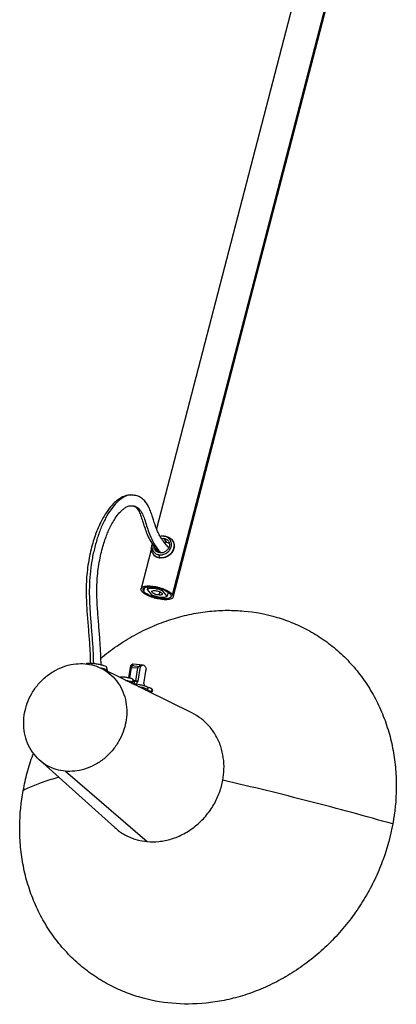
# Paper-space layout '_Dimétrica' of a CAD drawing. Header units: millimetres. Extents: x 366 to 735, y 3282 to 4201.
# Tile 1 of 7: x 366 to 542, y 3282 to 3742. Entities that reach past the tile are written whole.
import ezdxf

# ---------------------------------------------------------------- set-up
doc = ezdxf.new("R2010")
doc.units = ezdxf.units.MM

psp = doc.layouts.new('_Dimétrica')

# ---------------------------------------------------------------- linework, layer by layer
at = {"color": 7, "linetype": 'Continuous', "lineweight": 25}
for p, q in [((436.98, 3473.35), (523.67, 3806.57)), ((503.56, 3788.83), (429.49, 3504.12)), ((418.68, 3519.85), (418.33, 3519.93)), ((418.06, 3514.82), (418.16, 3514.82)), ((431.78, 3499.69), (432.78, 3499.74)), ((432.88, 3500.7), (432.36, 3500.69)), ((432.78, 3499.74), (434.1, 3497.75)), ((433.65, 3500.65), (432.87, 3500.61)), ((433.02, 3500.65), (433.65, 3500.65)), ((434.1, 3497.75), (433.18, 3497.69)), ((437.02, 3498.56), (436.94, 3498.68)), ((427.12, 3495.01), (422.23, 3476.22)), ((427.75, 3492.63), (427.83, 3492.51)), ((431.04, 3490.65), (430.77, 3492.01)), ((431.12, 3490.53), (431.04, 3490.65)), ((423.8, 3476.54), (423.42, 3475.06)), ((425.37, 3476.99), (425.06, 3475.82)), ((425.06, 3475.82), (427.12, 3473.37)), ((430.97, 3474.72), (430.59, 3473.25)), ((432.34, 3475.16), (432.49, 3475.76)), ((434.4, 3472.71), (432.34, 3475.16)), ((434.88, 3474.56), (434.4, 3472.71)), ((396.76, 3441.23), (396.63, 3441.03)), ((399.29, 3440.52), (399.6, 3441.37)), ((446.01, 3418.21), (403.58, 3439.05)), ((406.61, 3437.99), (406.13, 3439.76)), ((406.57, 3437.64), (406.61, 3437.94)), ((416.52, 3434.54), (417.43, 3440.32)), ((416.93, 3434.44), (417.72, 3439.49)), ((417.43, 3440.32), (422, 3439.9)), ((417.72, 3439.49), (420.77, 3439.21)), ((423.18, 3440.58), (418.61, 3440.99)), ((419.83, 3433.24), (420.77, 3439.21)), ((420.92, 3433.01), (422, 3439.9)), ((423.52, 3431.72), (424.61, 3438.63)), ((417.54, 3432.83), (417.5, 3432.88)), ((417.53, 3432.83), (417.75, 3432.77)), ((419.83, 3433.24), (418.74, 3433.34)), ((419.28, 3433.07), (418.75, 3433.12)), ((419.09, 3431.84), (419.28, 3433.07)), ((419.28, 3433.07), (419.83, 3433.24)), ((420.49, 3432.78), (419.73, 3432.85)), ((420.92, 3433.01), (420.16, 3433.08)), ((420.3, 3431.55), (420.49, 3432.78)), ((420.49, 3432.78), (420.92, 3433.01)), ((420.3, 3431.55), (419.54, 3431.62)), ((423.52, 3431.72), (423.83, 3431.12)), ((425.46, 3429.02), (425.61, 3429.99)), ((426.45, 3428.39), (426.41, 3428.44)), ((426.45, 3428.39), (426.67, 3428.33)), ((374.72, 3396.26), (409.95, 3364.72)), ((386.88, 3391.02), (425.14, 3358.18))]:
    psp.add_line(p, q, dxfattribs=at)
at = {"color": 7, "linetype": 'Continuous', "lineweight": 25, "flags": 128}
psp.add_lwpolyline([(437.23, 3472.3), (475.62, 3619.85), (492.56, 3684.96), (524.35, 3807.16)], dxfattribs=at)
at = {"color": 7, "linetype": 'Continuous', "lineweight": 25}
for points, knots in [([(418.43, 3519.89), (417.84, 3519.92), (416.68, 3519.96), (415.05, 3519.58), (413.69, 3519.06), (412.29, 3518.31), (410.64, 3517.15), (408.44, 3515.05), (406.12, 3512.04), (403.95, 3508.38), (402.31, 3504.94), (400.99, 3501.63), (399.88, 3498.28), (398.86, 3494.54), (397.96, 3490.44), (397.25, 3486.07), (396.79, 3481.6), (396.6, 3477.18), (396.61, 3471.75), (396.95, 3465.43), (397.55, 3458.3), (398.1, 3451.3), (398.45, 3445.69), (398.53, 3442.38), (398.55, 3441.42)], [0, 0, 0, 0, 0.032923, 0.064383, 0.089803, 0.109316, 0.145434, 0.190417, 0.252964, 0.307161, 0.353884, 0.38938, 0.427133, 0.467016, 0.508786, 0.552169, 0.59559, 0.638061, 0.680119, 0.755107, 0.829251, 0.901453, 0.971433, 1, 1, 1, 1]), ([(418.63, 3519.78), (417.93, 3519.84), (416.31, 3519.98), (413.69, 3518.82), (410.89, 3516.59), (408.2, 3513.33), (405.67, 3509.23), (403.43, 3504.48), (401.55, 3499.17), (400.05, 3493.52), (398.91, 3487.53), (398.23, 3481.41), (398, 3474.88), (398.2, 3468.11), (398.71, 3461.14), (399.29, 3454.34), (399.77, 3447.77), (399.92, 3443.39), (399.99, 3441.32)], [0, 0, 0, 0, 0.04829, 0.112616, 0.176674, 0.240738, 0.304667, 0.368867, 0.427409, 0.486387, 0.545162, 0.603296, 0.660287, 0.730981, 0.801509, 0.871068, 0.939073, 1, 1, 1, 1]), ([(435.15, 3495.34), (434.9, 3495.6), (434.01, 3496.57), (432.62, 3498.32), (431.14, 3500.58), (430.07, 3502.67), (429.33, 3504.43), (428.84, 3505.84), (428.43, 3507.06), (427.97, 3508.51), (427.39, 3510.35), (426.61, 3512.58), (425.68, 3514.72), (424.48, 3516.65), (422.93, 3518.25), (420.97, 3519.48), (419.44, 3519.72), (418.68, 3519.85)], [0, 0, 0, 0, 0.044937, 0.164444, 0.262016, 0.339144, 0.396841, 0.435682, 0.46727, 0.503485, 0.558896, 0.621468, 0.691465, 0.751878, 0.8256, 0.913067, 1, 1, 1, 1]), ([(403.59, 3440.72), (403.57, 3441.69), (403.47, 3444.92), (403.17, 3450.39), (402.67, 3457.13), (402.08, 3463.93), (401.7, 3469.88), (401.58, 3474.97), (401.66, 3479.1), (401.96, 3483.3), (402.52, 3487.47), (403.27, 3491.42), (404.15, 3495.02), (405.11, 3498.21), (406.09, 3500.97), (407.15, 3503.49), (408.36, 3505.98), (409.86, 3508.56), (411.41, 3510.75), (412.85, 3512.36), (413.96, 3513.36), (414.82, 3513.97), (415.54, 3514.39), (416.27, 3514.71), (417.13, 3514.95), (417.74, 3514.94), (418.07, 3514.93)], [0, 0, 0, 0, 0.0302737, 0.1006866, 0.1732204, 0.2471114, 0.3212637, 0.363135, 0.404842, 0.4468365, 0.4897791, 0.5314466, 0.5708353, 0.6075597, 0.6414054, 0.6726052, 0.7078207, 0.750621, 0.8008934, 0.8365407, 0.8671552, 0.8923078, 0.9102084, 0.9339069, 0.9637685, 1, 1, 1, 1]), ([(418.07, 3514.93), (418.44, 3514.87), (419.1, 3514.75), (420.01, 3514.12), (420.72, 3513.28), (421.49, 3511.93), (422.31, 3509.84), (423.16, 3507.18), (424.02, 3504.46), (425.01, 3501.68), (426.41, 3498.74), (428.25, 3495.82), (429.65, 3493.98), (430.43, 3493.11), (430.43, 3493.11)], [0, 0, 0, 0, 0.102051, 0.182311, 0.242019, 0.287637, 0.378136, 0.468795, 0.537593, 0.626163, 0.732817, 0.857235, 0.999988, 1, 1, 1, 1]), ([(418.16, 3514.82), (418.38, 3514.83), (419, 3514.86), (419.97, 3514.43), (421.07, 3513.72), (422.05, 3512.64), (423.01, 3510.95), (423.93, 3508.54), (424.88, 3505.53), (426.06, 3501.84), (427.69, 3498.15), (429.58, 3495.11), (430.86, 3493.57), (431.38, 3492.94)], [0, 0, 0, 0, 0.035748, 0.104547, 0.17122, 0.235238, 0.298247, 0.387904, 0.484585, 0.586497, 0.741991, 0.894946, 1, 1, 1, 1]), ([(427.59, 3497.13), (427.44, 3496.86), (426.99, 3495.99), (426.98, 3494.32), (427.65, 3492.5), (429.11, 3491.12), (430.42, 3490.8), (431.04, 3490.65)], [0, 0, 0, 0, 0.099755, 0.315911, 0.549877, 0.783844, 1, 1, 1, 1]), ([(427.54, 3497.07), (427.51, 3497.01), (427.23, 3496.44), (427.28, 3495.18), (427.84, 3493.61), (429.1, 3492.41), (430.23, 3492.14), (430.77, 3492.01)], [0, 0, 0, 0, 0.026176, 0.259999, 0.513088, 0.766177, 1, 1, 1, 1]), ([(430.77, 3492.01), (431.3, 3491.95), (431.89, 3491.97), (432.79, 3492.18), (433.09, 3492.28), (433.68, 3492.54), (433.97, 3492.7), (434.52, 3493.07), (434.77, 3493.27), (435.23, 3493.73), (435.44, 3493.97), (435.97, 3494.73), (436.21, 3495.26), (436.47, 3496.28), (436.52, 3496.84), (436.4, 3497.68), (436.33, 3497.96), (436.13, 3498.5), (436, 3498.75), (435.67, 3499.23), (435.48, 3499.45), (435.06, 3499.83), (434.82, 3500), (434.09, 3500.42), (433.54, 3500.59), (433.02, 3500.65)], [0, 0, 0, 0, 0.125, 0.125, 0.1875, 0.1875, 0.25, 0.25, 0.3125, 0.3125, 0.375, 0.375, 0.5, 0.5, 0.625, 0.625, 0.6875, 0.6875, 0.75, 0.75, 0.8125, 0.8125, 0.875, 0.875, 1, 1, 1, 1]), ([(432.78, 3499.74), (433.2, 3499.69), (433.62, 3499.56), (434.4, 3499.12), (434.75, 3498.81), (435.26, 3498.05), (435.42, 3497.62), (435.55, 3496.74), (435.51, 3496.29), (435.3, 3495.49), (435.11, 3495.06), (434.55, 3494.27), (434.18, 3493.9), (433.32, 3493.32), (432.84, 3493.11), (431.89, 3492.89), (431.42, 3492.87), (431.01, 3492.92)], [0, 0, 0, 0, 0.125, 0.125, 0.25, 0.25, 0.375, 0.375, 0.5, 0.5, 0.625, 0.625, 0.75, 0.75, 0.875, 0.875, 1, 1, 1, 1]), ([(433.65, 3500.65), (434.25, 3500.58), (434.88, 3500.39), (435.73, 3499.9), (436, 3499.71), (436.49, 3499.26), (436.71, 3499.01), (437.09, 3498.46), (437.24, 3498.16), (437.48, 3497.54), (437.56, 3497.22), (437.7, 3496.24), (437.64, 3495.6), (437.34, 3494.42), (437.06, 3493.79), (436.44, 3492.92), (436.2, 3492.64), (435.67, 3492.11), (435.38, 3491.87), (434.75, 3491.45), (434.41, 3491.26), (433.73, 3490.96), (433.38, 3490.85), (432.33, 3490.6), (431.65, 3490.58), (431.04, 3490.65)], [0, 0, 0, 0, 0.125, 0.125, 0.1875, 0.1875, 0.25, 0.25, 0.3125, 0.3125, 0.375, 0.375, 0.5, 0.5, 0.625, 0.625, 0.6875, 0.6875, 0.75, 0.75, 0.8125, 0.8125, 0.875, 0.875, 1, 1, 1, 1]), ([(437, 3498.55), (437.29, 3497.98), (437.85, 3496.85), (437.68, 3494.87), (436.81, 3492.98), (435.22, 3491.44), (433.17, 3490.5), (431.79, 3490.52), (431.12, 3490.53)], [0, 0, 0, 0, 0.1684877, 0.3294842, 0.4904807, 0.6647421, 0.8390035, 1, 1, 1, 1]), ([(433.02, 3500.65), (432.43, 3500.72), (431.83, 3500.79), (431.26, 3500.54), (431.24, 3500.53)], [0, 0, 0, 0, 0.9618858, 1, 1, 1, 1]), ([(435.47, 3497.21), (435.42, 3497.26), (435.08, 3497.59), (434.55, 3497.68), (434.1, 3497.75)], [0, 0, 0, 0, 0.13659, 1, 1, 1, 1]), ([(427.84, 3492.52), (427.85, 3492.5), (428.09, 3491.86), (429.23, 3491.02), (430.51, 3490.69), (431.12, 3490.53)], [0, 0, 0, 0, 0.01693, 0.527913, 1, 1, 1, 1]), ([(431.01, 3492.92), (430.58, 3493.03), (429.68, 3493.24), (428.73, 3494.18), (428.26, 3495.13), (428.32, 3495.71), (428.33, 3495.82)], [0, 0, 0, 0, 0.291918, 0.607887, 0.923856, 1, 1, 1, 1]), ([(429.66, 3494.11), (429.61, 3493.89), (429.55, 3493.66), (429.63, 3493.47), (429.64, 3493.46)], [0, 0, 0, 0, 0.940659, 1, 1, 1, 1]), ([(422.48, 3475.18), (422.36, 3475.36), (422.27, 3475.55), (422.19, 3475.91), (422.19, 3476.09), (422.29, 3476.42), (422.39, 3476.58), (422.7, 3476.87), (422.91, 3476.99), (423.42, 3477.21), (423.72, 3477.29), (424.4, 3477.42), (424.77, 3477.46), (425.57, 3477.5), (425.98, 3477.5), (426.83, 3477.45), (427.27, 3477.41), (428.12, 3477.31), (428.58, 3477.23), (429.52, 3477.05), (430.01, 3476.94), (431, 3476.68), (431.5, 3476.52), (432.48, 3476.19), (432.96, 3476), (433.87, 3475.61), (434.3, 3475.41), (435.07, 3474.98), (435.42, 3474.77), (436.02, 3474.34), (436.28, 3474.13), (436.7, 3473.73), (436.86, 3473.54), (436.98, 3473.35)], [0, 0, 0, 0, 0.0625, 0.0625, 0.125, 0.125, 0.1875, 0.1875, 0.25, 0.25, 0.3125, 0.3125, 0.375, 0.375, 0.4375, 0.4375, 0.5, 0.5, 0.5625, 0.5625, 0.625, 0.625, 0.6875, 0.6875, 0.75, 0.75, 0.8125, 0.8125, 0.875, 0.875, 0.9375, 0.9375, 1, 1, 1, 1]), ([(436.98, 3473.35), (437.1, 3473.17), (437.19, 3472.99), (437.27, 3472.63), (437.27, 3472.45), (437.17, 3472.11), (437.07, 3471.95), (436.76, 3471.67), (436.55, 3471.54), (436.04, 3471.33), (435.74, 3471.24), (435.06, 3471.11), (434.69, 3471.07), (433.9, 3471.04), (433.48, 3471.04), (432.63, 3471.08), (432.19, 3471.12), (431.34, 3471.23), (430.89, 3471.3), (429.94, 3471.48), (429.45, 3471.6), (428.46, 3471.86), (427.96, 3472.01), (426.98, 3472.35), (426.5, 3472.53), (425.59, 3472.92), (425.16, 3473.13), (424.39, 3473.55), (424.04, 3473.76), (423.44, 3474.19), (423.18, 3474.4), (422.76, 3474.8), (422.6, 3475), (422.48, 3475.18)], [0, 0, 0, 0, 0.0625, 0.0625, 0.125, 0.125, 0.1875, 0.1875, 0.25, 0.25, 0.3125, 0.3125, 0.375, 0.375, 0.4375, 0.4375, 0.5, 0.5, 0.5625, 0.5625, 0.625, 0.625, 0.6875, 0.6875, 0.75, 0.75, 0.8125, 0.8125, 0.875, 0.875, 0.9375, 0.9375, 1, 1, 1, 1]), ([(423.42, 3475.06), (423.31, 3475.22), (423.24, 3475.38), (423.16, 3475.7), (423.16, 3475.85), (423.25, 3476.14), (423.34, 3476.28), (423.61, 3476.53), (423.79, 3476.64), (424.23, 3476.83), (424.5, 3476.9), (425.09, 3477.01), (425.41, 3477.05), (426.1, 3477.08), (426.47, 3477.08), (427.21, 3477.04), (427.58, 3477.01), (428.33, 3476.91), (428.72, 3476.85), (429.55, 3476.69), (429.97, 3476.59), (430.84, 3476.36), (431.27, 3476.23), (432.13, 3475.94), (432.55, 3475.78), (433.34, 3475.44), (433.71, 3475.26), (434.38, 3474.89), (434.69, 3474.7), (435.21, 3474.33), (435.43, 3474.15), (435.8, 3473.8), (435.94, 3473.63), (436.04, 3473.47)], [0, 0, 0, 0, 0.0625, 0.0625, 0.125, 0.125, 0.1875, 0.1875, 0.25, 0.25, 0.3125, 0.3125, 0.375, 0.375, 0.4375, 0.4375, 0.5, 0.5, 0.5625, 0.5625, 0.625, 0.625, 0.6875, 0.6875, 0.75, 0.75, 0.8125, 0.8125, 0.875, 0.875, 0.9375, 0.9375, 1, 1, 1, 1]), ([(436.04, 3473.47), (436.15, 3473.31), (436.22, 3473.15), (436.3, 3472.84), (436.3, 3472.68), (436.21, 3472.39), (436.12, 3472.25), (435.85, 3472), (435.67, 3471.89), (435.23, 3471.71), (434.96, 3471.63), (434.38, 3471.52), (434.05, 3471.49), (433.36, 3471.45), (432.99, 3471.45), (432.25, 3471.49), (431.88, 3471.53), (431.13, 3471.62), (430.74, 3471.68), (429.91, 3471.84), (429.49, 3471.94), (428.62, 3472.17), (428.19, 3472.3), (427.33, 3472.59), (426.91, 3472.75), (426.12, 3473.09), (425.75, 3473.27), (425.08, 3473.64), (424.78, 3473.83), (424.25, 3474.2), (424.03, 3474.38), (423.66, 3474.73), (423.52, 3474.9), (423.42, 3475.06)], [0, 0, 0, 0, 0.0625, 0.0625, 0.125, 0.125, 0.1875, 0.1875, 0.25, 0.25, 0.3125, 0.3125, 0.375, 0.375, 0.4375, 0.4375, 0.5, 0.5, 0.5625, 0.5625, 0.625, 0.625, 0.6875, 0.6875, 0.75, 0.75, 0.8125, 0.8125, 0.875, 0.875, 0.9375, 0.9375, 1, 1, 1, 1]), ([(428.01, 3476.31), (427.68, 3476.34), (427.34, 3476.35), (426.72, 3476.34), (426.42, 3476.32), (425.9, 3476.23), (425.68, 3476.17), (425.31, 3476.02), (425.17, 3475.92), (425.06, 3475.82)], [0, 0, 0, 0, 0.25, 0.25, 0.5, 0.5, 0.75, 0.75, 1, 1, 1, 1]), ([(430.59, 3473.25), (430.32, 3473.27), (430.01, 3473.32), (429.37, 3473.47), (429.04, 3473.57), (428.42, 3473.81), (428.15, 3473.95), (427.72, 3474.22), (427.56, 3474.35), (427.36, 3474.59), (427.3, 3474.72), (427.31, 3474.95), (427.38, 3475.05), (427.65, 3475.21), (427.86, 3475.27), (428.33, 3475.32), (428.6, 3475.31), (428.87, 3475.29)], [0, 0, 0, 0, 0.125, 0.125, 0.25, 0.25, 0.375, 0.375, 0.5, 0.5, 0.625, 0.625, 0.75, 0.75, 0.875, 0.875, 1, 1, 1, 1]), ([(432.34, 3475.16), (432.03, 3475.3), (431.69, 3475.44), (430.98, 3475.69), (430.61, 3475.81), (429.85, 3476.01), (429.46, 3476.09), (428.72, 3476.23), (428.35, 3476.28), (428.01, 3476.31)], [0, 0, 0, 0, 0.25, 0.25, 0.5, 0.5, 0.75, 0.75, 1, 1, 1, 1]), ([(428.87, 3475.29), (429.14, 3475.26), (429.45, 3475.21), (430.09, 3475.06), (430.42, 3474.96), (431.04, 3474.72), (431.31, 3474.59), (431.74, 3474.31), (431.9, 3474.18), (432.1, 3473.94), (432.16, 3473.82), (432.15, 3473.58), (432.08, 3473.48), (431.81, 3473.32), (431.6, 3473.27), (431.13, 3473.22), (430.86, 3473.22), (430.59, 3473.25)], [0, 0, 0, 0, 0.125, 0.125, 0.25, 0.25, 0.375, 0.375, 0.5, 0.5, 0.625, 0.625, 0.75, 0.75, 0.875, 0.875, 1, 1, 1, 1]), ([(427.12, 3473.37), (427.43, 3473.23), (427.77, 3473.1), (428.48, 3472.84), (428.85, 3472.73), (429.61, 3472.53), (430, 3472.44), (430.75, 3472.31), (431.11, 3472.26), (431.45, 3472.23)], [0, 0, 0, 0, 0.25, 0.25, 0.5, 0.5, 0.75, 0.75, 1, 1, 1, 1]), ([(431.45, 3472.23), (431.79, 3472.2), (432.12, 3472.18), (432.75, 3472.19), (433.04, 3472.22), (433.56, 3472.3), (433.78, 3472.36), (434.15, 3472.52), (434.3, 3472.61), (434.4, 3472.71)], [0, 0, 0, 0, 0.25, 0.25, 0.5, 0.5, 0.75, 0.75, 1, 1, 1, 1]), ([(403.5, 3443.72), (403.73, 3443.93), (406.35, 3446.29), (411.88, 3450.15), (420.01, 3455.13), (428.52, 3459.17), (437.15, 3462.3), (445.76, 3464.5), (454.23, 3465.78), (462.45, 3466.27), (467.78, 3465.94), (470.4, 3465.77)], [0, 0, 0, 0, 0.012633, 0.140403, 0.270111, 0.398469, 0.524839, 0.648642, 0.769372, 0.886604, 1, 1, 1, 1]), ([(470.4, 3465.77), (475.49, 3465.31), (480.68, 3464.35), (488.41, 3462.05), (490.97, 3461.14), (496.04, 3459.02), (498.55, 3457.81), (503.45, 3455.1), (505.85, 3453.59), (510.5, 3450.29), (512.75, 3448.49), (517.05, 3444.62), (519.11, 3442.55), (523, 3438.16), (524.82, 3435.84), (528.21, 3430.99), (529.78, 3428.45), (532.62, 3423.22), (533.91, 3420.52), (536.17, 3414.99), (537.15, 3412.17), (538.82, 3406.44), (539.5, 3403.54), (540.56, 3397.72), (540.95, 3394.79), (541.44, 3388.96), (541.54, 3386.05), (541.46, 3377.42), (540.88, 3371.78), (539.88, 3366.39)], [0, 0, 0, 0, 0.125, 0.125, 0.1875, 0.1875, 0.25, 0.25, 0.3125, 0.3125, 0.375, 0.375, 0.4375, 0.4375, 0.5, 0.5, 0.5625, 0.5625, 0.625, 0.625, 0.6875, 0.6875, 0.75, 0.75, 0.8125, 0.8125, 0.875, 0.875, 1, 1, 1, 1]), ([(386.88, 3391.02), (385.48, 3391.15), (384.06, 3391.41), (381.24, 3392.25), (379.84, 3392.83), (377.16, 3394.32), (375.87, 3395.22), (373.52, 3397.34), (372.44, 3398.55), (370.59, 3401.21), (369.8, 3402.65), (368.57, 3405.68), (368.11, 3407.26), (367.53, 3410.45), (367.4, 3412.05), (367.43, 3415.21), (367.59, 3416.75), (368.13, 3419.7), (368.54, 3421.22), (369.65, 3424.27), (370.36, 3425.81), (372.08, 3428.78), (373.09, 3430.23), (375.38, 3432.94), (376.67, 3434.19), (379.42, 3436.43), (380.9, 3437.41), (383.95, 3439.03), (385.52, 3439.68), (388.65, 3440.64), (390.21, 3440.95), (393.25, 3441.26), (394.71, 3441.26), (396.11, 3441.13)], [0, 0, 0, 0, 0.0625, 0.0625, 0.125, 0.125, 0.1875, 0.1875, 0.25, 0.25, 0.3125, 0.3125, 0.375, 0.375, 0.4375, 0.4375, 0.5, 0.5, 0.5625, 0.5625, 0.625, 0.625, 0.6875, 0.6875, 0.75, 0.75, 0.8125, 0.8125, 0.875, 0.875, 0.9375, 0.9375, 1, 1, 1, 1]), ([(396.11, 3441.13), (397.5, 3441), (398.92, 3440.74), (401.74, 3439.9), (403.14, 3439.32), (405.82, 3437.84), (407.11, 3436.93), (409.47, 3434.81), (410.54, 3433.6), (412.39, 3430.94), (413.18, 3429.5), (414.42, 3426.48), (414.87, 3424.9), (415.46, 3421.71), (415.58, 3420.1), (415.55, 3416.95), (415.4, 3415.4), (414.85, 3412.45), (414.45, 3410.93), (413.33, 3407.88), (412.63, 3406.35), (410.91, 3403.37), (409.89, 3401.92), (407.6, 3399.22), (406.32, 3397.96), (403.56, 3395.72), (402.08, 3394.75), (399.04, 3393.12), (397.47, 3392.47), (394.33, 3391.51), (392.77, 3391.21), (389.74, 3390.9), (388.27, 3390.9), (386.88, 3391.02)], [0, 0, 0, 0, 0.0625, 0.0625, 0.125, 0.125, 0.1875, 0.1875, 0.25, 0.25, 0.3125, 0.3125, 0.375, 0.375, 0.4375, 0.4375, 0.5, 0.5, 0.5625, 0.5625, 0.625, 0.625, 0.6875, 0.6875, 0.75, 0.75, 0.8125, 0.8125, 0.875, 0.875, 0.9375, 0.9375, 1, 1, 1, 1]), ([(396.84, 3441.21), (396.89, 3441.27), (397.01, 3441.42), (398.02, 3441.48), (399.09, 3441.4), (399.6, 3441.37)], [0, 0, 0, 0, 0.273421, 0.651084, 1, 1, 1, 1]), ([(399.6, 3441.37), (400.17, 3441.3), (401.35, 3441.18), (403.25, 3440.83), (404.82, 3440.43), (405.88, 3440.05), (406.04, 3439.85), (406.12, 3439.76)], [0, 0, 0, 0, 0.195041, 0.406152, 0.617262, 0.812303, 1, 1, 1, 1]), ([(406.57, 3437.94), (406.58, 3437.95), (406.73, 3438.04), (406.24, 3438.33), (405.27, 3438.72), (404.21, 3438.97), (403.76, 3439.08)], [0, 0, 0, 0, 0.044807, 0.391262, 0.737718, 1, 1, 1, 1]), ([(406.52, 3437.65), (406.54, 3437.66), (406.69, 3437.75), (406.17, 3438.04), (405.44, 3438.36), (404.7, 3438.54), (404.54, 3438.58)], [0, 0, 0, 0, 0.053973, 0.471302, 0.888632, 1, 1, 1, 1]), ([(418.6, 3440.95), (418.42, 3440.96), (418.03, 3440.97), (417.64, 3440.54), (417.43, 3440.32)], [0, 0, 0, 0, 0.460184, 1, 1, 1, 1]), ([(418.61, 3440.64), (418.59, 3440.63), (418.28, 3440.54), (417.99, 3440), (417.72, 3439.49)], [0, 0, 0, 0, 0.060136, 1, 1, 1, 1]), ([(420.77, 3439.21), (421, 3439.58), (421.45, 3440.32), (422.05, 3440.73), (422.35, 3440.61), (422.41, 3440.59)], [0, 0, 0, 0, 0.445455, 0.900789, 1, 1, 1, 1]), ([(422, 3439.9), (422.22, 3440.18), (422.47, 3440.39), (422.98, 3440.61), (423.25, 3440.61), (423.74, 3440.37), (423.97, 3440.13), (424.35, 3439.48), (424.5, 3439.07), (424.61, 3438.63)], [0, 0, 0, 0, 0.25, 0.25, 0.5, 0.5, 0.75, 0.75, 1, 1, 1, 1]), ([(415.6, 3434.71), (415.27, 3434.76), (414.66, 3434.85), (413.8, 3434.93), (413.04, 3434.93), (412.57, 3434.91), (412.35, 3434.79), (412.31, 3434.76)], [0, 0, 0, 0, 0.245657, 0.449034, 0.675764, 0.935545, 1, 1, 1, 1]), ([(415.05, 3433.42), (415.19, 3433.4), (415.6, 3433.34), (416.31, 3433.2), (417.08, 3433.01), (417.39, 3432.89), (417.54, 3432.83)], [0, 0, 0, 0, 0.129418, 0.398389, 0.696193, 1, 1, 1, 1]), ([(415.05, 3433.42), (415.08, 3433.42), (415.47, 3433.37), (416.26, 3433.21), (417.22, 3432.98), (417.58, 3432.84), (417.75, 3432.77)], [0, 0, 0, 0, 0.024826, 0.358347, 0.691867, 1, 1, 1, 1]), ([(418.26, 3434.02), (418.11, 3434.08), (417.81, 3434.21), (417.12, 3434.41), (416.38, 3434.57), (415.86, 3434.67), (415.61, 3434.71), (415.6, 3434.71)], [0, 0, 0, 0, 0.275717, 0.540708, 0.780905, 0.987562, 1, 1, 1, 1]), ([(417.75, 3432.77), (417.85, 3432.7), (418.06, 3432.57), (417.82, 3432.45), (417.44, 3432.4), (417.1, 3432.42), (417.08, 3432.42)], [0, 0, 0, 0, 0.308138, 0.641665, 0.975191, 1, 1, 1, 1]), ([(417.75, 3432.77), (417.83, 3432.77), (418, 3432.77), (418.24, 3432.91), (418.42, 3433.13), (418.51, 3433.39), (418.5, 3433.66), (418.41, 3433.88), (418.3, 3433.97), (418.26, 3434.01)], [0, 0, 0, 0, 0.143921, 0.299701, 0.45548, 0.599401, 0.743322, 0.899102, 1, 1, 1, 1]), ([(417.81, 3432.48), (417.94, 3432.49), (418.2, 3432.51), (418.55, 3432.7), (418.75, 3432.96), (418.78, 3433.24), (418.72, 3433.49), (418.56, 3433.77), (418.36, 3433.94), (418.26, 3434.02)], [0, 0, 0, 0, 0.1590794, 0.336268, 0.5401094, 0.6495255, 0.7635393, 0.8814284, 1, 1, 1, 1]), ([(417.91, 3432.01), (418.44, 3431.95), (419.76, 3431.81), (421.96, 3431.4), (423.98, 3430.9), (425.21, 3430.43), (425.74, 3430.11), (425.58, 3430.01), (425.56, 3430)], [0, 0, 0, 0, 0.148186, 0.362977, 0.577767, 0.776208, 0.974649, 1, 1, 1, 1]), ([(420.83, 3430.58), (421.14, 3430.52), (422.25, 3430.33), (423.8, 3429.92), (425.13, 3429.44), (425.58, 3429.03), (425.38, 3428.78), (424.73, 3428.75), (424.56, 3428.75)], [0, 0, 0, 0, 0.083716, 0.301927, 0.503528, 0.705129, 0.923341, 1, 1, 1, 1]), ([(424.14, 3428.95), (424.22, 3428.94), (424.58, 3428.89), (425.23, 3428.76), (426, 3428.57), (426.3, 3428.45), (426.45, 3428.39)], [0, 0, 0, 0, 0.079718, 0.3640443, 0.6788489, 1, 1, 1, 1]), ([(425.05, 3428.79), (425.09, 3428.79), (425.49, 3428.72), (426.13, 3428.54), (426.49, 3428.4), (426.67, 3428.33)], [0, 0, 0, 0, 0.043551, 0.540697, 1, 1, 1, 1]), ([(427.18, 3429.58), (427.03, 3429.64), (426.73, 3429.77), (426.14, 3429.95), (425.72, 3430.04), (425.58, 3430.07)], [0, 0, 0, 0, 0.408965, 0.80202, 1, 1, 1, 1]), ([(426.67, 3428.33), (426.76, 3428.27), (426.97, 3428.13), (426.78, 3428), (426.33, 3427.99), (426.12, 3427.98)], [0, 0, 0, 0, 0.325019, 0.676817, 1, 1, 1, 1]), ([(426.67, 3428.33), (426.75, 3428.33), (426.92, 3428.34), (427.16, 3428.48), (427.33, 3428.69), (427.42, 3428.96), (427.42, 3429.22), (427.33, 3429.45), (427.22, 3429.53), (427.17, 3429.57)], [0, 0, 0, 0, 0.143921, 0.299701, 0.45548, 0.599401, 0.743322, 0.899102, 1, 1, 1, 1]), ([(426.73, 3428.04), (426.85, 3428.05), (427.12, 3428.07), (427.47, 3428.26), (427.66, 3428.53), (427.69, 3428.8), (427.64, 3429.05), (427.48, 3429.34), (427.28, 3429.5), (427.18, 3429.58)], [0, 0, 0, 0, 0.1590794, 0.3362679, 0.5401094, 0.6495255, 0.7635393, 0.8814284, 1, 1, 1, 1]), ([(460.45, 3386.81), (460.69, 3388.52), (461.18, 3392.04), (460.83, 3397.39), (459.6, 3402.7), (457.37, 3407.71), (454.24, 3412.1), (450.45, 3415.72), (447.47, 3417.39), (446.01, 3418.2)], [0, 0, 0, 0, 0.132022, 0.271327, 0.41632, 0.564916, 0.714693, 0.860493, 1, 1, 1, 1]), ([(367.18, 3382.08), (367.77, 3384.83), (368.97, 3390.41), (370.67, 3396.18), (371.9, 3399.12), (371.99, 3399.34)], [0, 0, 0, 0, 0.471894, 0.959723, 1, 1, 1, 1]), ([(383.77, 3388.16), (382.52, 3387.81), (378.68, 3386.74), (373.02, 3384.74), (369.13, 3382.97), (367.18, 3382.08)], [0, 0, 0, 0, 0.1947782, 0.5976995, 1, 1, 1, 1]), ([(425.14, 3358.18), (426.88, 3358.02), (428.72, 3358.02), (432.51, 3358.4), (434.46, 3358.79), (438.38, 3359.99), (440.34, 3360.8), (444.15, 3362.83), (445.99, 3364.05), (449.44, 3366.85), (451.04, 3368.42), (453.91, 3371.8), (455.18, 3373.61), (457.33, 3377.33), (458.21, 3379.25), (459.6, 3383.06), (460.11, 3384.96), (460.45, 3386.81)], [0, 0, 0, 0, 0.125, 0.125, 0.25, 0.25, 0.375, 0.375, 0.5, 0.5, 0.625, 0.625, 0.75, 0.75, 0.875, 0.875, 1, 1, 1, 1]), ([(539.88, 3366.39), (527.3, 3369.97), (514.31, 3373.49), (487.75, 3380.32), (474.18, 3383.63), (460.45, 3386.81)], [0, 0, 0, 0, 0.5, 0.5, 1, 1, 1, 1]), ([(436.67, 3282.7), (431.58, 3283.16), (426.39, 3284.12), (418.66, 3286.42), (416.1, 3287.33), (411.02, 3289.45), (408.52, 3290.66), (403.62, 3293.37), (401.22, 3294.87), (396.57, 3298.18), (394.32, 3299.98), (390.01, 3303.85), (387.96, 3305.92), (384.07, 3310.31), (382.25, 3312.63), (378.85, 3317.48), (377.29, 3320.01), (374.44, 3325.25), (373.16, 3327.95), (370.9, 3333.48), (369.92, 3336.3), (368.25, 3342.03), (367.57, 3344.92), (366.51, 3350.75), (366.12, 3353.68), (365.63, 3359.51), (365.53, 3362.42), (365.61, 3371.05), (366.19, 3376.69), (367.18, 3382.08)], [0, 0, 0, 0, 0.125, 0.125, 0.1875, 0.1875, 0.25, 0.25, 0.3125, 0.3125, 0.375, 0.375, 0.4375, 0.4375, 0.5, 0.5, 0.5625, 0.5625, 0.625, 0.625, 0.6875, 0.6875, 0.75, 0.75, 0.8125, 0.8125, 0.875, 0.875, 1, 1, 1, 1]), ([(410.03, 3364.81), (410.53, 3364.33), (412.24, 3362.65), (415.78, 3360.66), (420.35, 3358.85), (423.57, 3358.4), (425.14, 3358.18)], [0, 0, 0, 0, 0.124269, 0.429153, 0.722134, 1, 1, 1, 1]), ([(539.88, 3366.39), (538.89, 3360.99), (537.41, 3355.44), (534.36, 3347.07), (533.2, 3344.28), (530.62, 3338.72), (529.19, 3335.96), (526.04, 3330.52), (524.33, 3327.84), (520.65, 3322.6), (518.68, 3320.04), (514.48, 3315.1), (512.27, 3312.72), (507.62, 3308.17), (505.19, 3306), (500.15, 3301.91), (497.54, 3300), (492.19, 3296.44), (489.45, 3294.81), (483.89, 3291.84), (481.06, 3290.5), (475.37, 3288.14), (472.5, 3287.11), (466.78, 3285.36), (463.92, 3284.64), (458.24, 3283.5), (455.43, 3283.08), (447.12, 3282.23), (441.76, 3282.23), (436.67, 3282.7)], [0, 0, 0, 0, 0.125, 0.125, 0.1875, 0.1875, 0.25, 0.25, 0.3125, 0.3125, 0.375, 0.375, 0.4375, 0.4375, 0.5, 0.5, 0.5625, 0.5625, 0.625, 0.625, 0.6875, 0.6875, 0.75, 0.75, 0.8125, 0.8125, 0.875, 0.875, 1, 1, 1, 1])]:
    psp.add_open_spline(points, degree=3, knots=knots, dxfattribs=at)

doc.saveas('drawing.dxf')
